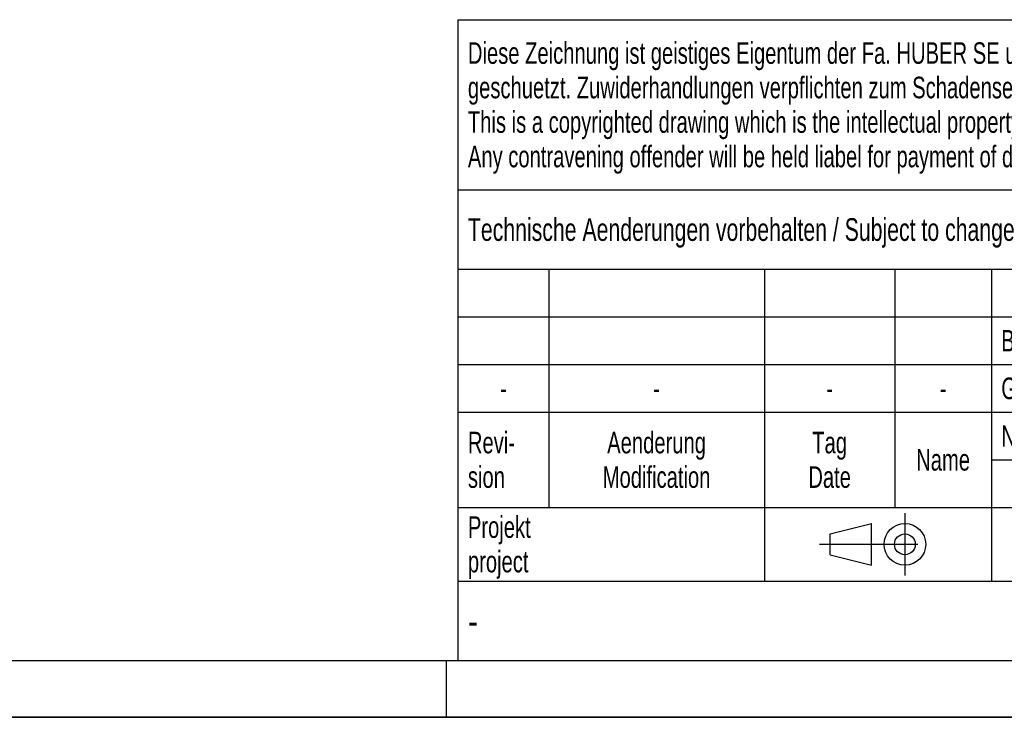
# Model space of a CAD drawing. Header units: millimetres. Extents: x 0 to 4200, y 0 to 2970.
# Tile 2 of 18: x 1924 to 2791, y 0 to 615. Entities that reach past the tile are written whole.
import ezdxf

# ---------------------------------------------------------------- set-up
doc = ezdxf.new("R2010")
doc.units = ezdxf.units.MM
doc.header["$LTSCALE"] = 231
doc.linetypes.add('CENTER', pattern=[0.6, 0.375, -0.075, 0.075, -0.075])
doc.layers.get('0').update_dxf_attribs({"linetype": 'CONTINUOUS'})
doc.styles.get("Standard").update_dxf_attribs({"font": 'txt', "width": 0.7})
doc.styles.add('TEXTSTYLE_5', font='txt', dxfattribs={"width": 0.8})
doc.styles.add('TEXTSTYLE_6', font='txt')

# ---------------------------------------------------------------- blocks, each defined once
blk = doc.blocks.new('PROJEKTIONSMETHODE_1_BL3', base_point=(2680, 152.5))
at = {"color": 2, "linetype": 'CENTER'}
for p, q in [((2703.83, 180), (2703.83, 125)), ((2628.67, 152.5), (2731.33, 152.5))]:
    blk.add_line(p, q, dxfattribs=at)
at = {"color": 2, "linetype": 'Continuous'}
for p, q in [((2637.83, 161.67), (2674.5, 170.83)), ((2674.5, 134.17), (2674.5, 170.83)), ((2637.83, 143.33), (2637.83, 161.67)), ((2637.83, 143.33), (2674.5, 134.17))]:
    blk.add_line(p, q, dxfattribs=at)
for radius in [18.33, 9.17]:
    blk.add_circle((2703.83, 152.5), radius, dxfattribs=at)
blk = doc.blocks.new('*T11')
at = {"color": 3, "linetype": 'Continuous'}
for p, q in [((0, 0), (1840, 0)), ((0, 0), (0, -565)), ((1200, 0), (1200, -220)), ((1840, 0), (1840, -565)), ((0, -150), (1200, -150)), ((900, -150), (900, -565)), ((0, -220), (1840, -220)), ((80, -220), (80, -430)), ((270, -220), (270, -495)), ((385, -220), (385, -430)), ((470, -220), (470, -495)), ((627, -220), (627, -430)), ((784, -220), (784, -430)), ((0, -262), (900, -262)), ((900, -290), (1840, -290)), ((0, -304), (900, -304)), ((0, -346), (900, -346)), ((900, -360), (1840, -360)), ((470, -388), (900, -388)), ((0, -430), (1840, -430)), ((1200, -430), (1200, -565)), ((1710, -430), (1710, -565)), ((0, -495), (1840, -495)), ((0, -565), (1840, -565))]:
    blk.add_line(p, q, dxfattribs=at)
at = {"color": 2, "linetype": 'Continuous', "line_spacing_factor": 0.96}
for s, insert, char_height, width, attachment_point in [('Diese Zeichnung ist geistiges Eigentum der Fa. HUBER SE und damit urheberrechtlich \\Pgeschuetzt. Zuwiderhandlungen verpflichten zum Schadensersatz.\\PThis is a copyrighted drawing which is the intellectual property of HUBER SE.\\PAny contravening offender will be held liabel for payment of damages.', (8.75, -19.9), 19, 2214.8571, 1), ('Technische Aenderungen vorbehalten / Subject to change', (8.75, -175), 20, 1524.7619, 1), ('ISO 2768-mK', (1050, -175.5), 19, 332.9524, 2), ('Datum/Date', (635.75, -231.5), 19, 292.2381, 1), ('Name', (842, -231.5), 19, 126.6667, 2), ('Schachtabdeckung', (1370, -240), 30, 680, 2), ('Bear./Rev.', (478.75, -273.5), 19, 272.3333, 1), ('21.09.2020', (705.5, -273.5), 19, 281.381, 2), ('wj', (842, -273.5), 19, 64.2381, 2), ('manhole cover', (1370, -310), 30, 564.2857, 2), ('Gepr./Appr.', (478.75, -315.5), 19, 299.4762, 1), ('||', (842, -315.5), 19, 50.6667, 2), ('-', (40, -315.5), 19, 34.381, 2), ('-', (175, -315.5), 19, 34.381, 2), ('-', (327.5, -315.5), 19, 34.381, 2), ('-', (427.5, -315.5), 19, 34.381, 2), ('Revi-\\Psion', (8.75, -363.3), 19, 138.4286, 1), ('Aenderung\\PModification', (175, -363.3), 19, 303.0952, 2), ('Tag\\PDate', (327.5, -363.3), 19, 117.619, 2), ('Norm. ', (478.75, -357.5), 19, 175.5238, 1), ('Name', (427.5, -378.5), 19, 126.6667, 2), ('SD7.R 400-G  800 H250', (1370, -380), 30, 987.1429, 2), ('Projekt\\Pproject', (8.75, -437.8), 19, 183.6667, 1), ('Massstab\\Pscale', (908.75, -437.8), 19, 224.381, 1), ('Nummer\\Pnumber', (1208.75, -437.8), 19, 186.381, 1), ('Blatt\\Psheet', (1775, -437.8), 19, 137.5238, 2), ('Simple Model', (685, -453), 19, 328.4286, 2), ('1:10', (908.75, -520.5), 19, 94.0952, 1), ('1/1', (1775, -520.5), 19, 79.619, 2)]:
    blk.add_mtext(s, dxfattribs=dict(at, insert=insert, char_height=char_height, width=width, attachment_point=attachment_point))
for s, insert, char_height, width, attachment_point, style in [('51526200', (1701.25, -510), 40, 546.6667, 3, 'TEXTSTYLE_6'), ('-', (8.75, -517.5), 25, 18.3333, 1, 'TEXTSTYLE_5')]:
    blk.add_mtext(s, dxfattribs=dict(at, insert=insert, char_height=char_height, width=width, attachment_point=attachment_point, style=style))

msp = doc.modelspace()

# ---------------------------------------------------------------- linework, layer by layer
at = {"color": 5, "linetype": 'Continuous'}
msp.add_line((50, 50), (4150, 50), dxfattribs=at)
at = {"color": 3, "linetype": 'Continuous'}
for p, q in [((2300, 0), (2300, 50)), ((4200, 0), (0, 0))]:
    msp.add_line(p, q, dxfattribs=at)
at = {"color": 7, "linetype": 'Continuous'}
msp.add_line((0, 0), (4200, 0), dxfattribs=at)

# ---------------------------------------------------------------- block references
msp.add_blockref('*T11', (2310, 615))
at = {"color": 2, "linetype": 'Continuous'}
msp.add_blockref('PROJEKTIONSMETHODE_1_BL3', (2680, 152.5), dxfattribs=at)

doc.saveas('drawing.dxf')
